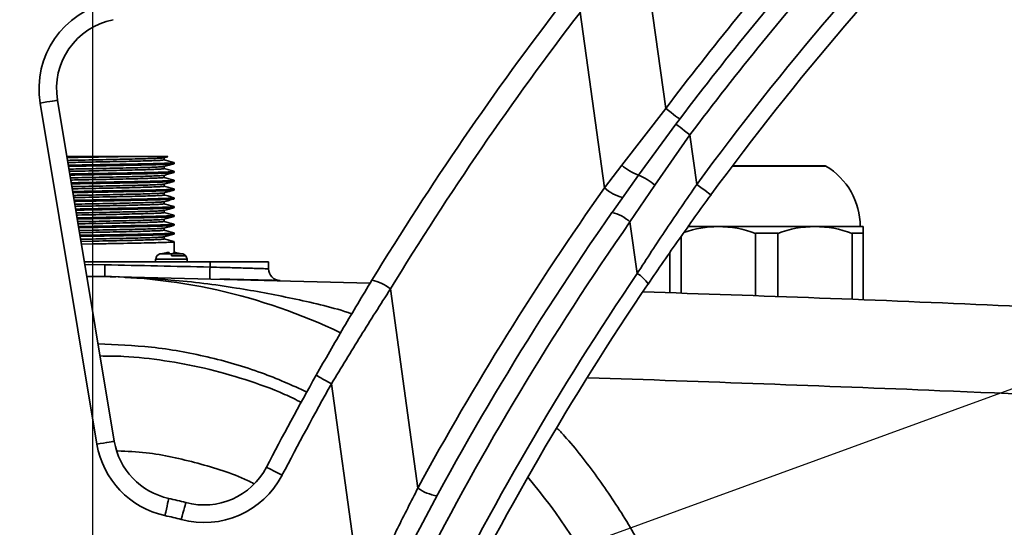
# Model space of a CAD drawing. Header units: millimetres. Extents: x 7702 to 16913, y -3294 to 4428.
# Tile 50 of 88: x 10495 to 10663, y 2891 to 2978. Entities that reach past the tile are written whole.
import ezdxf

# ---------------------------------------------------------------- set-up
doc = ezdxf.new("R2010")
doc.units = ezdxf.units.MM
doc.header["$LTSCALE"] = 6
doc.header["$PDSIZE"] = -1
doc.linetypes.add('CENTERX2', pattern=[20.32, 12.7, -2.54, 2.54, -2.54])
doc.layers.add('中心线', color=4, linetype='CENTERX2', lineweight=20)
doc.layers.add('标注线', color=3, linetype='Continuous', lineweight=20)
doc.layers.add('虚拟位置', color=2, linetype='Continuous')
doc.dimstyles.new('ISO-25', dxfattribs={"dimtxt": 40, "dimasz": 30, "dimexe": 10, "dimexo": 0.625, "dimtad": 1, "dimtoh": 1, "dimdec": 1, "dimtxsty": 'Standard', "dimcen": 2.5, "dimclrd": 1, "dimclre": 1, "dimclrt": 4, "dimadec": 0, "dimazin": 0, "dimtfac": 1, "dimtdec": 1, "dimtmove": 0, "dimatfit": 3, "dimfxl": 1, "dimarcsym": 0})

# ---------------------------------------------------------------- blocks, each defined once
blk = doc.blocks.new('*D15')
at = {"layer": 'Defpoints', "color": 0, "transparency": 16777216}
for p in [(10507.09, 3166.2), (10275.09, 2998.85), (10507.09, 2886.63)]:
    blk.add_point(p, dxfattribs=at)
at = {"layer": '标注线', "color": 1, "lineweight": -2, "transparency": 16777216}
for p, q in [((10275.09, 2999.47), (10275.09, 3176.2)), ((10507.09, 2887.25), (10507.09, 3176.2)), ((10305.09, 3166.2), (10477.09, 3166.2))]:
    blk.add_line(p, q, dxfattribs=at)
at = {"layer": '标注线', "color": 1, "transparency": 16777216}
for points in [[(10305.09, 3171.2), (10305.09, 3161.2), (10275.09, 3166.2)], [(10477.09, 3171.2), (10477.09, 3161.2), (10507.09, 3166.2)]]:
    blk.add_solid(points, dxfattribs=at)
at = {"layer": '标注线', "color": 4, "transparency": 16777216, "insert": (10391.09, 3186.82), "char_height": 40, "attachment_point": 5}
blk.add_mtext('232', dxfattribs=at)
blk = doc.blocks.new('*D16')
at = {"layer": 'Defpoints', "color": 0, "transparency": 16777216}
for p in [(11236.94, 3166.02), (10507.09, 2884.06), (11236.94, 2847.87)]:
    blk.add_point(p, dxfattribs=at)
at = {"layer": '标注线', "color": 1, "lineweight": -2, "transparency": 16777216}
for p, q in [((10507.09, 2884.68), (10507.09, 3176.02)), ((11236.94, 2848.49), (11236.94, 3176.02)), ((10537.09, 3166.02), (11206.94, 3166.02))]:
    blk.add_line(p, q, dxfattribs=at)
at = {"layer": '标注线', "color": 1, "transparency": 16777216}
for points in [[(10537.09, 3171.02), (10537.09, 3161.02), (10507.09, 3166.02)], [(11206.94, 3171.02), (11206.94, 3161.02), (11236.94, 3166.02)]]:
    blk.add_solid(points, dxfattribs=at)
at = {"layer": '标注线', "color": 4, "transparency": 16777216, "insert": (10872.02, 3190), "char_height": 40, "attachment_point": 5}
blk.add_mtext('729,9', dxfattribs=at)
blk = doc.blocks.new('*D21')
at = {"layer": 'Defpoints', "color": 0, "transparency": 16777216}
for p in [(10757.15, 2948.88), (10343.02, 2730.98), (10071.17, 2699.2), (10071.17, 2699.2), (10199.74, 2699.2)]:
    blk.add_point(p, dxfattribs=at)
at = {"layer": '中心线', "color": 1, "lineweight": -2, "transparency": 16777216}
blk.add_line((10200.37, 2699.2), (10354.87, 2699.2), dxfattribs=at)
for start, end in [(26.2833, 32.5665), (0, 20), (347.4335, 353.7167)]:
    blk.add_arc((10071.17, 2699.2), 273.7, start, end, dxfattribs=at)
at = {"layer": '中心线', "color": 1, "transparency": 16777216}
for points in [[(10321.18, 2822.37), (10311.98, 2818.44), (10328.37, 2792.81)], [(10338.24, 2669.52), (10348.22, 2668.97), (10344.87, 2699.2)]]:
    blk.add_solid(points, dxfattribs=at)
at = {"layer": '中心线', "color": 4, "transparency": 16777216, "insert": (10361.03, 2750.31), "char_height": 40, "attachment_point": 5, "rotation": 280}
blk.add_mtext('{\\C3;20°}', dxfattribs=at)
blk = doc.blocks.new('*D25')
at = {"layer": 'Defpoints', "color": 0, "transparency": 16777216}
for p in [(10757.15, 2948.88), (10071.17, 2699.2), (10071.17, 2699.2), (10213.51, 2649.26), (10638.49, 2239.8)]:
    blk.add_point(p, dxfattribs=at)
at = {"layer": '中心线', "color": 1, "lineweight": -2, "transparency": 16777216}
blk.add_arc((10071.17, 2699.2), 150.84, 332.4139, 8.5861, dxfattribs=at)
at = {"layer": '中心线', "color": 1, "transparency": 16777216}
for points in [[(10215.48, 2720.49), (10225.17, 2722.96), (10212.92, 2750.79)], [(10209.05, 2626.61), (10200.69, 2632.09), (10188.4, 2604.27)]]:
    blk.add_solid(points, dxfattribs=at)
at = {"layer": '中心线', "color": 4, "transparency": 16777216, "insert": (10199.61, 2677.71), "char_height": 40, "attachment_point": 5, "rotation": 80.5}
blk.add_mtext('{\\C3;59°}', dxfattribs=at)

msp = doc.modelspace()

# ---------------------------------------------------------------- linework, layer by layer
at = {"color": 7, "linetype": 'Continuous', "lineweight": 35, "ltscale": 2}
for p, q in [((10600.64, 2993.48), (10604.88, 2962.79)), ((10594.45, 2949.26), (10590.3, 2979.25)), ((10507.78, 2905.52), (10498.09, 2963.71)), ((10501.05, 2964.2), (10510.74, 2906.01)), ((10597.36, 2953.13), (10604.88, 2962.79)), ((10600.23, 2951.44), (10606.62, 2960.12)), ((10609.02, 2958.31), (10603.02, 2949.73)), ((10609.02, 2958.31), (10610.19, 2949.83)), ((10519.19, 2954.38), (10519.88, 2954.56)), ((10519.24, 2954.03), (10519.24, 2954.39)), ((10520.99, 2953.56), (10520.9, 2953.57)), ((10520.99, 2953.37), (10520.99, 2953.56)), ((10594.45, 2949.26), (10597.36, 2953.13)), ((10519.24, 2952.53), (10519.24, 2952.89)), ((10520.99, 2952.06), (10520.91, 2952.07)), ((10520.99, 2951.87), (10520.99, 2952.06)), ((10616.3, 2953.03), (10631.96, 2953.03)), ((10519.24, 2951.03), (10519.24, 2951.39)), ((10519.24, 2949.53), (10519.24, 2949.89)), ((10520.99, 2950.56), (10520.91, 2950.57)), ((10520.99, 2950.37), (10520.99, 2950.56)), ((10595.71, 2945.06), (10600.23, 2951.44)), ((10519.24, 2948.03), (10519.24, 2948.39)), ((10520.99, 2949.06), (10520.91, 2949.07)), ((10520.99, 2948.87), (10520.99, 2949.06)), ((10603.02, 2949.73), (10598.77, 2943.43)), ((10519.24, 2946.53), (10519.24, 2946.89)), ((10520.99, 2947.56), (10520.91, 2947.57)), ((10520.99, 2947.37), (10520.99, 2947.56)), ((10519.24, 2945.03), (10519.24, 2945.39)), ((10520.99, 2946.06), (10520.91, 2946.07)), ((10520.99, 2945.87), (10520.99, 2946.06)), ((10504.39, 2944.14), (10506.99, 2944.18)), ((10504.42, 2943.95), (10506.99, 2943.99)), ((10519.24, 2943.53), (10519.24, 2943.89)), ((10520.99, 2943.06), (10520.9, 2943.07)), ((10520.99, 2944.56), (10520.91, 2944.57)), ((10520.99, 2944.37), (10520.99, 2944.56)), ((10520.99, 2942.87), (10520.99, 2943.06)), ((10599.99, 2934.61), (10598.77, 2943.43)), ((10504.64, 2942.64), (10506.99, 2942.68)), ((10504.67, 2942.45), (10506.99, 2942.49)), ((10506.99, 2942.02), (10504.75, 2941.98)), ((10506.99, 2941.65), (10504.81, 2941.61)), ((10519.24, 2942.03), (10519.24, 2942.39)), ((10520.99, 2941.56), (10520.9, 2941.57)), ((10520.99, 2941.37), (10520.99, 2941.56)), ((10613.84, 2942.65), (10608.57, 2942.65)), ((10630.34, 2942.65), (10613.84, 2942.65)), ((10624, 2941.49), (10620.18, 2941.49)), ((10620.18, 2941.49), (10620.18, 2930.83)), ((10624, 2930.7), (10624, 2941.49)), ((10638.59, 2942.65), (10630.34, 2942.65)), ((10636.68, 2941.49), (10636.68, 2930.2)), ((10638.59, 2941.49), (10636.68, 2941.49)), ((10638.59, 2942.65), (10638.59, 2941.49)), ((10638.59, 2930.12), (10638.59, 2941.49)), ((10504.89, 2941.15), (10506.99, 2941.18)), ((10504.92, 2940.96), (10506.99, 2940.99)), ((10506.99, 2940.52), (10505, 2940.49)), ((10506.99, 2940.15), (10505.06, 2940.11)), ((10519.24, 2940.53), (10519.24, 2940.89)), ((10520.99, 2940.06), (10520.9, 2940.07)), ((10520.96, 2939.85), (10520.99, 2939.87)), ((10520.96, 2939.85), (10520.96, 2938.54)), ((10520.99, 2939.87), (10520.99, 2940.06)), ((10607.5, 2931.27), (10607.5, 2940.96)), ((10505.14, 2939.65), (10506.99, 2939.68)), ((10518.69, 2938), (10519.57, 2938.18)), ((10518.69, 2938.01), (10518.69, 2938)), ((10520.12, 2938.18), (10520.12, 2938)), ((10520.86, 2938), (10520.86, 2938.18)), ((10520.96, 2938.54), (10520.99, 2938.56)), ((10520.99, 2938.21), (10520.99, 2938.56)), ((10521.41, 2938.18), (10522.29, 2938)), ((10522.29, 2938), (10522.29, 2938.01)), ((10605.59, 2938.22), (10605.59, 2931.34)), ((10527.09, 2936.65), (10505.64, 2936.65)), ((10517.81, 2937.09), (10517.78, 2936.65)), ((10520.12, 2938), (10520.86, 2938)), ((10523.21, 2936.65), (10523.17, 2937.09)), ((10527.09, 2936.65), (10537.09, 2936.65)), ((10527.09, 2935.73), (10527.09, 2936.65)), ((10537.09, 2936.65), (10537.09, 2935.44)), ((10509.11, 2934.13), (10554.42, 2932.97)), ((10557.89, 2932), (10562.58, 2898.02)), ((10552.99, 2878.36), (10547.83, 2915.79))]:
    msp.add_line(p, q, dxfattribs=at)
at = {"color": 8, "linetype": 'Continuous', "lineweight": 35, "ltscale": 2}
for p, q in [((10632.21, 2952.96), (10616.25, 2952.96)), ((10523.17, 2937.09), (10517.81, 2937.09)), ((10520.49, 2937.64), (10522.94, 2937.64))]:
    msp.add_line(p, q, dxfattribs=at)
at = {"color": 7, "linetype": 'Continuous', "lineweight": 35, "ltscale": 2, "flags": 128}
for points in [[(10501.05, 2964.2), (10500.99, 2964.19), (10500.82, 2964.16), (10500.55, 2964.12), (10500.18, 2964.06), (10499.73, 2963.98), (10499.22, 2963.9), (10498.67, 2963.81), (10498.09, 2963.71)], [(10607.27, 2960.98), (10607.22, 2961.01), (10607.09, 2961.12), (10606.87, 2961.28), (10606.57, 2961.51), (10606.21, 2961.78), (10605.79, 2962.1), (10605.34, 2962.43), (10604.88, 2962.79)], [(10606.62, 2960.12), (10606.67, 2960.08), (10606.8, 2959.98), (10607.02, 2959.81), (10607.32, 2959.59), (10607.69, 2959.31), (10608.1, 2959), (10608.55, 2958.66), (10609.02, 2958.31)], [(10610.19, 2949.83), (10610.66, 2949.48), (10611.11, 2949.15), (10611.53, 2948.84), (10611.9, 2948.58), (10612.2, 2948.35), (10612.42, 2948.19), (10612.56, 2948.09), (10612.61, 2948.06)], [(10509.15, 2936.13), (10509.15, 2935.74), (10509.14, 2935.36), (10509.13, 2935.02), (10509.12, 2934.71), (10509.12, 2934.46), (10509.12, 2934.28), (10509.11, 2934.17), (10509.11, 2934.13)], [(10527.04, 2933.73), (10527.04, 2933.77), (10527.05, 2933.88), (10527.05, 2934.07), (10527.06, 2934.32), (10527.06, 2934.62), (10527.07, 2934.96), (10527.08, 2935.34), (10527.09, 2935.73)], [(10545.21, 2917.27), (10545.26, 2917.24), (10545.41, 2917.15), (10545.65, 2917.02), (10545.98, 2916.83), (10546.37, 2916.61), (10546.82, 2916.36), (10547.32, 2916.08), (10547.83, 2915.79)], [(10510.74, 2906.01), (10510.69, 2906), (10510.52, 2905.98), (10510.24, 2905.93), (10509.88, 2905.87), (10509.43, 2905.79), (10508.92, 2905.71), (10508.36, 2905.62), (10507.78, 2905.52)], [(10536.72, 2901.59), (10536.77, 2901.57), (10536.92, 2901.49), (10537.17, 2901.36), (10537.5, 2901.19), (10537.9, 2900.98), (10538.36, 2900.74), (10538.86, 2900.48), (10539.38, 2900.21)], [(10520.03, 2896.26), (10520.02, 2896.2), (10519.98, 2896.04), (10519.93, 2895.76), (10519.85, 2895.4), (10519.75, 2894.96), (10519.64, 2894.45), (10519.52, 2893.9), (10519.4, 2893.33)], [(10522.95, 2895.55), (10522.94, 2895.49), (10522.9, 2895.33), (10522.82, 2895.06), (10522.73, 2894.7), (10522.61, 2894.26), (10522.47, 2893.76), (10522.33, 2893.22), (10522.17, 2892.65)]]:
    msp.add_lwpolyline(points, dxfattribs=at)
at = {"color": 8, "linetype": 'Continuous', "lineweight": 35, "ltscale": 2, "flags": 128}
msp.add_lwpolyline([(10505.72, 2936.14), (10506.38, 2936.15), (10509.15, 2936.13)], dxfattribs=at)
at = {"color": 7, "linetype": 'Continuous', "lineweight": 35, "ltscale": 2}
for centre, radius, start, end in [((11015.67, 2652.19), 503, 135.2902, 143.7198), ((11015.67, 2652.19), 500, 135.2902, 143.7198), ((11015.67, 2652.19), 515, 138.5142, 142.9074), ((11015.67, 2652.19), 512, 138.5142, 143.0282), ((11015.67, 2652.19), 509, 138.5142, 143.0282), ((10512.89, 2966.17), 15, 101.2734, 189.4574), ((11015.67, 2652.19), 540, 142.4897, 148.6069), ((11016.28, 2652.27), 537, 142.4897, 148.6069), ((10512.89, 2966.17), 12, 101.2734, 189.4574), ((10603.14, 2959.65), 8.71, 228.4215, 250.4638), ((10631.96, 2952.53), 0.5, 59.3941, 90), ((10626.11, 2942.65), 11.98, 0, 59.3941), ((10596.26, 2941.82), 10.4, 49.509, 67.5776), ((11015.07, 2652.11), 515, 144.7602, 151.4769), ((10599.08, 2954.2), 6.77, 226.7997, 256.4993), ((11015.67, 2652.19), 512, 145.109, 152.902), ((10594.14, 2938.43), 6.82, 47.1961, 76.7036), ((11016.28, 2652.27), 509, 145.109, 152.902), ((10613.86, 2924.65), 17.99, 90.0567, 109.0221), ((10613.82, 2924.62), 18.02, 69.3246, 89.9352), ((10630.36, 2924.62), 18.02, 90.0648, 110.6754), ((10630.32, 2924.62), 18.02, 69.3246, 89.9351), ((10518.81, 2937.01), 1, 106.2775, 175), ((10522.17, 2937.01), 1, 5, 39.3715), ((10374.37, -3564.48), 6502, 88.654083, 88.812186), ((10539.09, 2935.44), 2, 180, 268.5483), ((10507.09, 2836.65), 97.5, 64.3058, 90.6075), ((10553.3, 2926.31), 7.31, 51.1248, 78.7604), ((11016.28, 2652.27), 503, 145.8536, 153.8918), ((10597.82, 2930.42), 4.72, 30.9153, 62.6062), ((11015.67, 2652.19), 500, 145.8536, 153.8918), ((11015.67, 2652.19), 540, 150.6013, 152.4928), ((11015.67, 2652.19), 537, 150.6013, 152.4928), ((10522.58, 2907.99), 15, 189.4574, 257.7502), ((10522.58, 2907.99), 12, 189.4574, 257.7502), ((10526.08, 2907.14), 12, 254.9263, 332.4928), ((10526.08, 2907.14), 15, 254.9263, 332.4928), ((10507.09, 2836.65), 97.5, 11.7632, 40.4154), ((10567.12, 2904.37), 7.8, 234.3946, 260.3809), ((10507.09, 2836.65), 61, 74.9263, 77.7502), ((10507.09, 2836.65), 58, 74.9263, 77.7502)]:
    msp.add_arc(centre, radius, start, end, dxfattribs=at)
for points, knots in [([(10502.65, 2954.59), (10503.18, 2954.59), (10504.58, 2954.59), (10506.07, 2954.59), (10506.99, 2954.59)], [0, 0, 0, 0, 0.3782013, 1, 1, 1, 1]), ([(10502.68, 2954.42), (10503.2, 2954.43), (10504.59, 2954.45), (10506.07, 2954.48), (10506.99, 2954.49)], [0, 0, 0, 0, 0.375631, 1, 1, 1, 1]), ([(10506.99, 2954.02), (10506.19, 2954.01), (10504.74, 2953.98), (10503.37, 2953.95), (10502.76, 2953.94)], [0, 0, 0, 0, 0.555108, 1, 1, 1, 1]), ([(10506.99, 2953.65), (10506.19, 2953.64), (10504.76, 2953.61), (10503.41, 2953.58), (10502.82, 2953.57)], [0, 0, 0, 0, 0.563553, 1, 1, 1, 1]), ([(10502.9, 2953.11), (10503.35, 2953.12), (10504.67, 2953.14), (10506.07, 2953.17), (10506.99, 2953.18)], [0, 0, 0, 0, 0.341525, 1, 1, 1, 1]), ([(10506.99, 2954.49), (10507.91, 2954.51), (10509.76, 2954.54), (10511.49, 2954.57), (10512.36, 2954.59)], [0, 0, 0, 0, 0.500001, 1, 1, 1, 1]), ([(10506.99, 2954.59), (10507.91, 2954.59), (10509.76, 2954.59), (10511.49, 2954.59), (10512.36, 2954.59)], [0, 0, 0, 0, 0.500001, 1, 1, 1, 1]), ([(10519.15, 2954.38), (10519.12, 2954.37), (10519.03, 2954.35), (10518.37, 2954.31), (10517.24, 2954.26), (10515.71, 2954.21), (10513.84, 2954.17), (10511.71, 2954.12), (10509.4, 2954.07), (10507.79, 2954.04), (10506.99, 2954.02)], [0, 0, 0, 0, 0.080789, 0.212104, 0.34342, 0.474736, 0.606052, 0.737368, 0.868685, 1, 1, 1, 1]), ([(10519.24, 2954.03), (10519.2, 2954.01), (10519.1, 2953.98), (10518.38, 2953.93), (10517.24, 2953.89), (10515.71, 2953.84), (10513.84, 2953.79), (10511.71, 2953.74), (10509.4, 2953.7), (10507.79, 2953.67), (10506.99, 2953.65)], [0, 0, 0, 0, 0.125, 0.25, 0.375, 0.5, 0.625, 0.75, 0.875, 1, 1, 1, 1]), ([(10506.99, 2953.18), (10507.91, 2953.2), (10509.74, 2953.23), (10512.38, 2953.28), (10514.82, 2953.32), (10516.95, 2953.37), (10518.71, 2953.42), (10520, 2953.46), (10520.83, 2953.51), (10520.94, 2953.54), (10520.99, 2953.56)], [0, 0, 0, 0, 0.125, 0.25, 0.375, 0.5, 0.625, 0.75, 0.875, 1, 1, 1, 1]), ([(10506.99, 2952.99), (10507.91, 2953.01), (10509.74, 2953.04), (10512.38, 2953.09), (10514.82, 2953.13), (10516.95, 2953.18), (10518.71, 2953.23), (10520, 2953.27), (10520.83, 2953.32), (10520.94, 2953.35), (10520.99, 2953.37)], [0, 0, 0, 0, 0.125, 0.25, 0.375, 0.5, 0.625, 0.75, 0.875, 1, 1, 1, 1]), ([(10512.36, 2954.59), (10513.33, 2954.59), (10515.24, 2954.59), (10517.5, 2954.59), (10519.1, 2954.59), (10519.93, 2954.59), (10519.89, 2954.59), (10519.87, 2954.59)], [0, 0, 0, 0, 0.223731, 0.445323, 0.66484, 0.882823, 1, 1, 1, 1]), ([(10519.2, 2952.88), (10519.49, 2952.96), (10520.09, 2953.12), (10520.68, 2953.28), (10520.98, 2953.36)], [0, 0, 0, 0, 0.499916, 1, 1, 1, 1]), ([(10520.97, 2953.57), (10520.68, 2953.65), (10520.1, 2953.8), (10519.52, 2953.96), (10519.24, 2954.03)], [0, 0, 0, 0, 0.513614, 1, 1, 1, 1]), ([(10502.93, 2952.92), (10503.37, 2952.93), (10504.68, 2952.95), (10506.07, 2952.98), (10506.99, 2952.99)], [0, 0, 0, 0, 0.336325, 1, 1, 1, 1]), ([(10506.99, 2952.52), (10506.19, 2952.51), (10504.82, 2952.48), (10503.53, 2952.46), (10503.01, 2952.45)], [0, 0, 0, 0, 0.590635, 1, 1, 1, 1]), ([(10506.99, 2952.15), (10506.18, 2952.13), (10504.84, 2952.11), (10503.58, 2952.08), (10503.07, 2952.07)], [0, 0, 0, 0, 0.600217, 1, 1, 1, 1]), ([(10503.15, 2951.61), (10503.52, 2951.62), (10504.75, 2951.64), (10506.07, 2951.67), (10506.99, 2951.68)], [0, 0, 0, 0, 0.297654, 1, 1, 1, 1]), ([(10503.18, 2951.43), (10503.54, 2951.43), (10504.76, 2951.46), (10506.07, 2951.48), (10506.99, 2951.49)], [0, 0, 0, 0, 0.291738, 1, 1, 1, 1]), ([(10519.16, 2952.88), (10519.12, 2952.87), (10519.04, 2952.85), (10518.37, 2952.81), (10517.24, 2952.76), (10515.71, 2952.71), (10513.84, 2952.67), (10511.71, 2952.62), (10509.4, 2952.57), (10507.79, 2952.54), (10506.99, 2952.52)], [0, 0, 0, 0, 0.085031, 0.215741, 0.346451, 0.47716, 0.60787, 0.73858, 0.86929, 1, 1, 1, 1]), ([(10519.24, 2952.53), (10519.2, 2952.51), (10519.1, 2952.48), (10518.38, 2952.43), (10517.24, 2952.39), (10515.71, 2952.34), (10513.84, 2952.29), (10511.71, 2952.24), (10509.4, 2952.2), (10507.79, 2952.17), (10506.99, 2952.15)], [0, 0, 0, 0, 0.125, 0.25, 0.375, 0.5, 0.625, 0.75, 0.875, 1, 1, 1, 1]), ([(10506.99, 2951.68), (10507.91, 2951.7), (10509.74, 2951.73), (10512.38, 2951.78), (10514.82, 2951.82), (10516.95, 2951.87), (10518.71, 2951.92), (10520, 2951.96), (10520.83, 2952.01), (10520.94, 2952.04), (10520.99, 2952.06)], [0, 0, 0, 0, 0.125, 0.25, 0.375, 0.5, 0.625, 0.75, 0.875, 1, 1, 1, 1]), ([(10506.99, 2951.49), (10507.91, 2951.51), (10509.74, 2951.54), (10512.38, 2951.59), (10514.82, 2951.63), (10516.95, 2951.68), (10518.71, 2951.73), (10520, 2951.77), (10520.83, 2951.82), (10520.94, 2951.85), (10520.99, 2951.87)], [0, 0, 0, 0, 0.125, 0.25, 0.375, 0.5, 0.625, 0.75, 0.875, 1, 1, 1, 1]), ([(10519.19, 2951.38), (10519.49, 2951.46), (10520.08, 2951.62), (10520.68, 2951.78), (10520.97, 2951.86)], [0, 0, 0, 0, 0.499925, 1, 1, 1, 1]), ([(10520.97, 2952.07), (10520.68, 2952.15), (10520.1, 2952.3), (10519.52, 2952.46), (10519.24, 2952.53)], [0, 0, 0, 0, 0.512905, 1, 1, 1, 1]), ([(10506.99, 2951.02), (10506.18, 2951.01), (10504.91, 2950.98), (10503.7, 2950.96), (10503.26, 2950.95)], [0, 0, 0, 0, 0.631021, 1, 1, 1, 1]), ([(10506.99, 2950.65), (10506.18, 2950.64), (10504.93, 2950.61), (10503.74, 2950.59), (10503.32, 2950.58)], [0, 0, 0, 0, 0.6419645, 1, 1, 1, 1]), ([(10503.4, 2950.12), (10503.68, 2950.12), (10504.84, 2950.15), (10506.07, 2950.17), (10506.99, 2950.18)], [0, 0, 0, 0, 0.24752, 1, 1, 1, 1]), ([(10503.43, 2949.93), (10503.7, 2949.94), (10504.85, 2949.96), (10506.07, 2949.98), (10506.99, 2949.99)], [0, 0, 0, 0, 0.240725, 1, 1, 1, 1]), ([(10519.15, 2951.38), (10519.12, 2951.37), (10519.03, 2951.35), (10518.37, 2951.31), (10517.24, 2951.26), (10515.71, 2951.21), (10513.84, 2951.17), (10511.71, 2951.12), (10509.4, 2951.07), (10507.79, 2951.04), (10506.99, 2951.02)], [0, 0, 0, 0, 0.080837, 0.212146, 0.343455, 0.474764, 0.606073, 0.737382, 0.868691, 1, 1, 1, 1]), ([(10519.24, 2951.03), (10519.2, 2951.01), (10519.1, 2950.98), (10518.38, 2950.93), (10517.24, 2950.89), (10515.71, 2950.84), (10513.84, 2950.79), (10511.71, 2950.74), (10509.4, 2950.7), (10507.79, 2950.67), (10506.99, 2950.65)], [0, 0, 0, 0, 0.125, 0.25, 0.375, 0.5, 0.625, 0.750001, 0.875, 1, 1, 1, 1]), ([(10506.99, 2950.18), (10507.91, 2950.2), (10509.74, 2950.23), (10512.38, 2950.28), (10514.82, 2950.32), (10516.95, 2950.37), (10518.71, 2950.42), (10520, 2950.46), (10520.83, 2950.51), (10520.94, 2950.54), (10520.99, 2950.56)], [0, 0, 0, 0, 0.125, 0.25, 0.375, 0.5, 0.625, 0.75, 0.875, 1, 1, 1, 1]), ([(10506.99, 2949.99), (10507.91, 2950.01), (10509.74, 2950.04), (10512.38, 2950.09), (10514.82, 2950.13), (10516.95, 2950.18), (10518.71, 2950.23), (10520, 2950.27), (10520.83, 2950.32), (10520.94, 2950.35), (10520.99, 2950.37)], [0, 0, 0, 0, 0.125, 0.25, 0.375, 0.5, 0.625, 0.75, 0.875, 1, 1, 1, 1]), ([(10519.16, 2949.88), (10519.12, 2949.87), (10519.04, 2949.85), (10518.37, 2949.81), (10517.24, 2949.76), (10515.71, 2949.71), (10513.84, 2949.67), (10511.71, 2949.62), (10509.4, 2949.57), (10507.79, 2949.54), (10506.99, 2949.52)], [0, 0, 0, 0, 0.083571, 0.214489, 0.345408, 0.476326, 0.607245, 0.738163, 0.869082, 1, 1, 1, 1]), ([(10519.2, 2949.88), (10519.49, 2949.96), (10520.09, 2950.12), (10520.68, 2950.28), (10520.98, 2950.36)], [0, 0, 0, 0, 0.499926, 1, 1, 1, 1]), ([(10520.98, 2950.57), (10520.68, 2950.65), (10520.1, 2950.8), (10519.52, 2950.96), (10519.24, 2951.03)], [0, 0, 0, 0, 0.512482, 1, 1, 1, 1]), ([(10599.99, 2934.61), (10601.65, 2937.16), (10604.96, 2942.26), (10608.44, 2947.3), (10610.19, 2949.83)], [0, 0, 0, 0, 0.498807, 1, 1, 1, 1]), ([(10506.99, 2949.52), (10506.18, 2949.51), (10504.99, 2949.49), (10503.87, 2949.46), (10503.51, 2949.46)], [0, 0, 0, 0, 0.677342, 1, 1, 1, 1]), ([(10506.99, 2949.15), (10506.18, 2949.14), (10505.01, 2949.11), (10503.91, 2949.09), (10503.57, 2949.08)], [0, 0, 0, 0, 0.689962, 1, 1, 1, 1]), ([(10503.64, 2948.62), (10503.85, 2948.63), (10504.93, 2948.65), (10506.07, 2948.67), (10506.99, 2948.68)], [0, 0, 0, 0, 0.1896827, 1, 1, 1, 1]), ([(10503.68, 2948.43), (10503.87, 2948.44), (10504.94, 2948.46), (10506.07, 2948.48), (10506.99, 2948.49)], [0, 0, 0, 0, 0.181742, 1, 1, 1, 1]), ([(10519.24, 2949.53), (10519.2, 2949.51), (10519.1, 2949.48), (10518.38, 2949.43), (10517.24, 2949.39), (10515.71, 2949.34), (10513.84, 2949.29), (10511.71, 2949.24), (10509.4, 2949.2), (10507.79, 2949.17), (10506.99, 2949.15)], [0, 0, 0, 0, 0.125, 0.25, 0.375, 0.5, 0.624999, 0.75, 0.875, 1, 1, 1, 1]), ([(10506.99, 2948.68), (10507.91, 2948.7), (10509.74, 2948.73), (10512.38, 2948.78), (10514.82, 2948.82), (10516.95, 2948.87), (10518.71, 2948.92), (10520, 2948.96), (10520.83, 2949.01), (10520.94, 2949.04), (10520.99, 2949.06)], [0, 0, 0, 0, 0.125, 0.25, 0.375, 0.5, 0.625, 0.75, 0.875, 1, 1, 1, 1]), ([(10506.99, 2948.49), (10507.91, 2948.51), (10509.74, 2948.54), (10512.38, 2948.59), (10514.82, 2948.63), (10516.95, 2948.68), (10518.71, 2948.73), (10520, 2948.77), (10520.83, 2948.82), (10520.94, 2948.85), (10520.99, 2948.87)], [0, 0, 0, 0, 0.125, 0.25, 0.375, 0.5, 0.625, 0.75, 0.875, 1, 1, 1, 1]), ([(10519.16, 2948.38), (10519.12, 2948.37), (10519.04, 2948.35), (10518.37, 2948.31), (10517.24, 2948.26), (10515.71, 2948.21), (10513.84, 2948.17), (10511.71, 2948.12), (10509.4, 2948.07), (10507.79, 2948.04), (10506.99, 2948.02)], [0, 0, 0, 0, 0.083413, 0.214354, 0.345295, 0.476236, 0.607177, 0.738118, 0.869059, 1, 1, 1, 1]), ([(10519.2, 2948.38), (10519.49, 2948.46), (10520.09, 2948.62), (10520.68, 2948.78), (10520.98, 2948.86)], [0, 0, 0, 0, 0.4999299, 1, 1, 1, 1]), ([(10520.98, 2949.07), (10520.68, 2949.15), (10520.1, 2949.3), (10519.52, 2949.46), (10519.24, 2949.53)], [0, 0, 0, 0, 0.512374, 1, 1, 1, 1]), ([(10506.99, 2948.02), (10506.18, 2948.01), (10505.08, 2947.99), (10504.04, 2947.97), (10503.76, 2947.96)], [0, 0, 0, 0, 0.730991, 1, 1, 1, 1]), ([(10506.99, 2947.65), (10506.18, 2947.64), (10505.1, 2947.62), (10504.08, 2947.59), (10503.82, 2947.59)], [0, 0, 0, 0, 0.745668, 1, 1, 1, 1]), ([(10503.89, 2947.13), (10504.02, 2947.13), (10505.01, 2947.15), (10506.06, 2947.17), (10506.99, 2947.18)], [0, 0, 0, 0, 0.12221, 1, 1, 1, 1]), ([(10503.93, 2946.94), (10504.04, 2946.94), (10505.02, 2946.96), (10506.06, 2946.98), (10506.99, 2946.99)], [0, 0, 0, 0, 0.11295, 1, 1, 1, 1]), ([(10506.99, 2946.52), (10506.18, 2946.51), (10505.16, 2946.49), (10504.2, 2946.47), (10504, 2946.47)], [0, 0, 0, 0, 0.793878, 1, 1, 1, 1]), ([(10519.24, 2948.03), (10519.2, 2948.01), (10519.1, 2947.98), (10518.38, 2947.93), (10517.24, 2947.89), (10515.71, 2947.84), (10513.84, 2947.79), (10511.71, 2947.75), (10509.4, 2947.7), (10507.79, 2947.67), (10506.99, 2947.65)], [0, 0, 0, 0, 0.125, 0.25, 0.375, 0.5, 0.625, 0.75, 0.875, 1, 1, 1, 1]), ([(10506.99, 2947.18), (10507.91, 2947.2), (10509.74, 2947.23), (10512.38, 2947.28), (10514.82, 2947.32), (10516.95, 2947.37), (10518.71, 2947.42), (10520, 2947.46), (10520.83, 2947.51), (10520.94, 2947.54), (10520.99, 2947.56)], [0, 0, 0, 0, 0.125, 0.25, 0.375, 0.5, 0.625, 0.75, 0.875, 1, 1, 1, 1]), ([(10506.99, 2946.99), (10507.91, 2947.01), (10509.74, 2947.04), (10512.38, 2947.09), (10514.82, 2947.13), (10516.95, 2947.18), (10518.71, 2947.23), (10520, 2947.27), (10520.83, 2947.32), (10520.94, 2947.35), (10520.99, 2947.37)], [0, 0, 0, 0, 0.125, 0.25, 0.375, 0.5, 0.625, 0.75, 0.875, 1, 1, 1, 1]), ([(10519.15, 2946.88), (10519.12, 2946.87), (10519.03, 2946.85), (10518.37, 2946.81), (10517.24, 2946.76), (10515.71, 2946.71), (10513.84, 2946.67), (10511.71, 2946.62), (10509.4, 2946.57), (10507.79, 2946.54), (10506.99, 2946.52)], [0, 0, 0, 0, 0.081628, 0.212824, 0.34402, 0.475216, 0.606412, 0.737608, 0.868804, 1, 1, 1, 1]), ([(10519.24, 2946.53), (10519.2, 2946.51), (10519.1, 2946.48), (10518.38, 2946.43), (10517.24, 2946.39), (10515.71, 2946.34), (10513.84, 2946.29), (10511.71, 2946.24), (10509.4, 2946.2), (10507.79, 2946.17), (10506.99, 2946.15)], [0, 0, 0, 0, 0.125, 0.25, 0.375, 0.5, 0.625, 0.750001, 0.875, 1, 1, 1, 1]), ([(10519.19, 2946.88), (10519.49, 2946.96), (10520.08, 2947.12), (10520.68, 2947.28), (10520.98, 2947.36)], [0, 0, 0, 0, 0.4999299, 1, 1, 1, 1]), ([(10520.98, 2947.57), (10520.68, 2947.65), (10520.1, 2947.8), (10519.52, 2947.96), (10519.24, 2948.03)], [0, 0, 0, 0, 0.512511, 1, 1, 1, 1]), ([(10520.98, 2946.07), (10520.68, 2946.15), (10520.1, 2946.3), (10519.52, 2946.46), (10519.24, 2946.53)], [0, 0, 0, 0, 0.512803, 1, 1, 1, 1]), ([(10612.61, 2948.06), (10610.78, 2945.54), (10607.12, 2940.5), (10603.62, 2935.4), (10601.87, 2932.84)], [0, 0, 0, 0, 0.498695, 1, 1, 1, 1]), ([(10506.99, 2946.15), (10506.18, 2946.14), (10505.18, 2946.12), (10504.24, 2946.1), (10504.07, 2946.09)], [0, 0, 0, 0, 0.811276, 1, 1, 1, 1]), ([(10504.14, 2945.63), (10504.18, 2945.63), (10505.1, 2945.65), (10506.06, 2945.67), (10506.99, 2945.68)], [0, 0, 0, 0, 0.042479, 1, 1, 1, 1]), ([(10504.17, 2945.44), (10504.2, 2945.44), (10505.11, 2945.46), (10506.06, 2945.48), (10506.99, 2945.49)], [0, 0, 0, 0, 0.031359, 1, 1, 1, 1]), ([(10506.99, 2945.02), (10506.18, 2945.01), (10505.25, 2944.99), (10504.37, 2944.97), (10504.25, 2944.97)], [0, 0, 0, 0, 0.868603, 1, 1, 1, 1]), ([(10506.99, 2945.68), (10507.91, 2945.7), (10509.74, 2945.73), (10512.38, 2945.78), (10514.82, 2945.82), (10516.95, 2945.87), (10518.71, 2945.92), (10520, 2945.96), (10520.83, 2946.01), (10520.94, 2946.04), (10520.99, 2946.06)], [0, 0, 0, 0, 0.125, 0.25, 0.375, 0.5, 0.625, 0.75, 0.875, 1, 1, 1, 1]), ([(10506.99, 2945.49), (10507.91, 2945.51), (10509.74, 2945.54), (10512.38, 2945.59), (10514.82, 2945.63), (10516.95, 2945.68), (10518.71, 2945.73), (10520, 2945.77), (10520.83, 2945.82), (10520.94, 2945.85), (10520.99, 2945.87)], [0, 0, 0, 0, 0.125, 0.25, 0.375, 0.5, 0.625, 0.75, 0.875, 1, 1, 1, 1]), ([(10519.16, 2945.38), (10519.12, 2945.37), (10519.04, 2945.35), (10518.37, 2945.31), (10517.24, 2945.26), (10515.71, 2945.21), (10513.84, 2945.17), (10511.71, 2945.12), (10509.4, 2945.07), (10507.79, 2945.04), (10506.99, 2945.02)], [0, 0, 0, 0, 0.085188, 0.215875, 0.346563, 0.47725, 0.607938, 0.738625, 0.869313, 1, 1, 1, 1]), ([(10519.24, 2945.03), (10519.2, 2945.01), (10519.1, 2944.98), (10518.38, 2944.93), (10517.24, 2944.89), (10515.71, 2944.84), (10513.84, 2944.79), (10511.71, 2944.74), (10509.4, 2944.7), (10507.79, 2944.67), (10506.99, 2944.65)], [0, 0, 0, 0, 0.125, 0.25, 0.375, 0.5, 0.625, 0.75, 0.875, 1, 1, 1, 1]), ([(10519.2, 2945.38), (10519.49, 2945.46), (10520.09, 2945.62), (10520.68, 2945.78), (10520.98, 2945.86)], [0, 0, 0, 0, 0.4999242, 1, 1, 1, 1]), ([(10520.97, 2944.57), (10520.68, 2944.65), (10520.1, 2944.8), (10519.52, 2944.96), (10519.24, 2945.03)], [0, 0, 0, 0, 0.513235, 1, 1, 1, 1]), ([(10506.99, 2944.65), (10506.18, 2944.64), (10505.27, 2944.62), (10504.41, 2944.6), (10504.32, 2944.6)], [0, 0, 0, 0, 0.889468, 1, 1, 1, 1]), ([(10506.99, 2943.52), (10506.18, 2943.51), (10505.33, 2943.49), (10504.54, 2943.48), (10504.5, 2943.48)], [0, 0, 0, 0, 0.958846, 1, 1, 1, 1]), ([(10506.99, 2943.15), (10506.18, 2943.14), (10505.35, 2943.12), (10504.58, 2943.1), (10504.56, 2943.1)], [0, 0, 0, 0, 0.984355, 1, 1, 1, 1]), ([(10506.99, 2944.18), (10507.91, 2944.2), (10509.74, 2944.23), (10512.38, 2944.28), (10514.82, 2944.32), (10516.95, 2944.37), (10518.71, 2944.42), (10520, 2944.46), (10520.83, 2944.51), (10520.94, 2944.54), (10520.99, 2944.56)], [0, 0, 0, 0, 0.125, 0.25, 0.375, 0.5, 0.625, 0.75, 0.875, 1, 1, 1, 1]), ([(10506.99, 2943.99), (10507.91, 2944.01), (10509.74, 2944.04), (10512.38, 2944.09), (10514.82, 2944.13), (10516.95, 2944.18), (10518.71, 2944.23), (10520, 2944.27), (10520.83, 2944.32), (10520.94, 2944.35), (10520.99, 2944.37)], [0, 0, 0, 0, 0.125, 0.2499999, 0.3749998, 0.5000001, 0.6249999, 0.7499999, 0.875, 1, 1, 1, 1]), ([(10519.15, 2943.88), (10519.12, 2943.87), (10519.03, 2943.85), (10518.37, 2943.81), (10517.24, 2943.76), (10515.71, 2943.71), (10513.84, 2943.67), (10511.71, 2943.62), (10509.4, 2943.57), (10507.79, 2943.54), (10506.99, 2943.52)], [0, 0, 0, 0, 0.08053, 0.211883, 0.343236, 0.474589, 0.605942, 0.737295, 0.868648, 1, 1, 1, 1]), ([(10519.24, 2943.53), (10519.2, 2943.51), (10519.1, 2943.48), (10518.38, 2943.43), (10517.24, 2943.38), (10515.71, 2943.34), (10513.84, 2943.29), (10511.71, 2943.24), (10509.4, 2943.2), (10507.79, 2943.17), (10506.99, 2943.15)], [0, 0, 0, 0, 0.125, 0.25, 0.375, 0.5, 0.625, 0.750001, 0.875, 1, 1, 1, 1]), ([(10506.99, 2942.68), (10507.91, 2942.7), (10509.74, 2942.73), (10512.38, 2942.78), (10514.82, 2942.82), (10516.95, 2942.87), (10518.71, 2942.92), (10520, 2942.96), (10520.83, 2943.01), (10520.94, 2943.04), (10520.99, 2943.06)], [0, 0, 0, 0, 0.125, 0.25, 0.375, 0.5, 0.625, 0.75, 0.875, 1, 1, 1, 1]), ([(10519.19, 2943.88), (10519.49, 2943.96), (10520.08, 2944.12), (10520.68, 2944.28), (10520.97, 2944.36)], [0, 0, 0, 0, 0.499926, 1, 1, 1, 1]), ([(10520.97, 2943.07), (10520.68, 2943.15), (10520.1, 2943.3), (10519.52, 2943.46), (10519.24, 2943.53)], [0, 0, 0, 0, 0.5136815, 1, 1, 1, 1]), ([(10506.99, 2942.49), (10507.91, 2942.51), (10509.74, 2942.54), (10512.38, 2942.59), (10514.82, 2942.63), (10516.95, 2942.68), (10518.71, 2942.73), (10520, 2942.77), (10520.83, 2942.82), (10520.94, 2942.85), (10520.99, 2942.87)], [0, 0, 0, 0, 0.125, 0.2499999, 0.3749998, 0.5000001, 0.6249999, 0.7499999, 0.875, 1, 1, 1, 1]), ([(10519.16, 2942.38), (10519.12, 2942.37), (10519.04, 2942.35), (10518.37, 2942.31), (10517.24, 2942.26), (10515.71, 2942.21), (10513.84, 2942.17), (10511.71, 2942.12), (10509.4, 2942.07), (10507.79, 2942.04), (10506.99, 2942.02)], [0, 0, 0, 0, 0.084508, 0.215292, 0.346077, 0.476862, 0.607646, 0.738431, 0.869216, 1, 1, 1, 1]), ([(10519.24, 2942.03), (10519.2, 2942.01), (10519.1, 2941.98), (10518.38, 2941.93), (10517.24, 2941.89), (10515.71, 2941.84), (10513.84, 2941.79), (10511.71, 2941.74), (10509.4, 2941.7), (10507.79, 2941.67), (10506.99, 2941.65)], [0, 0, 0, 0, 0.125, 0.25, 0.375, 0.5, 0.625, 0.750001, 0.875, 1, 1, 1, 1]), ([(10506.99, 2941.18), (10507.91, 2941.2), (10509.74, 2941.23), (10512.38, 2941.28), (10514.82, 2941.32), (10516.95, 2941.37), (10518.71, 2941.42), (10520, 2941.46), (10520.83, 2941.51), (10520.94, 2941.54), (10520.99, 2941.56)], [0, 0, 0, 0, 0.125, 0.25, 0.375, 0.5, 0.625, 0.75, 0.875, 1, 1, 1, 1]), ([(10506.99, 2940.99), (10507.91, 2941.01), (10509.74, 2941.04), (10512.38, 2941.09), (10514.82, 2941.13), (10516.95, 2941.18), (10518.71, 2941.23), (10520, 2941.27), (10520.83, 2941.32), (10520.94, 2941.35), (10520.99, 2941.37)], [0, 0, 0, 0, 0.125, 0.2499999, 0.3749998, 0.5000001, 0.6249999, 0.7499999, 0.875, 1, 1, 1, 1]), ([(10519.2, 2942.38), (10519.49, 2942.46), (10520.09, 2942.62), (10520.68, 2942.78), (10520.98, 2942.86)], [0, 0, 0, 0, 0.499916, 1, 1, 1, 1]), ([(10520.97, 2941.57), (10520.67, 2941.65), (10520.1, 2941.8), (10519.52, 2941.96), (10519.24, 2942.03)], [0, 0, 0, 0, 0.514154, 1, 1, 1, 1]), ([(10519.15, 2940.88), (10519.12, 2940.87), (10519.03, 2940.85), (10518.37, 2940.81), (10517.24, 2940.76), (10515.71, 2940.71), (10513.84, 2940.67), (10511.71, 2940.62), (10509.4, 2940.57), (10507.79, 2940.54), (10506.99, 2940.52)], [0, 0, 0, 0, 0.081656, 0.212848, 0.34404, 0.475232, 0.606424, 0.737616, 0.868808, 1, 1, 1, 1]), ([(10519.24, 2940.53), (10519.2, 2940.51), (10519.1, 2940.48), (10518.38, 2940.43), (10517.24, 2940.39), (10515.71, 2940.34), (10513.84, 2940.29), (10511.71, 2940.24), (10509.4, 2940.2), (10507.79, 2940.17), (10506.99, 2940.15)], [0, 0, 0, 0, 0.125, 0.25, 0.375, 0.5, 0.625, 0.75, 0.875, 1, 1, 1, 1]), ([(10506.99, 2939.68), (10507.91, 2939.7), (10509.74, 2939.73), (10512.38, 2939.78), (10514.82, 2939.82), (10516.95, 2939.87), (10518.71, 2939.92), (10520, 2939.96), (10520.83, 2940.01), (10520.94, 2940.04), (10520.99, 2940.06)], [0, 0, 0, 0, 0.125, 0.25, 0.375, 0.5, 0.625, 0.75, 0.875, 1, 1, 1, 1]), ([(10519.19, 2940.88), (10519.49, 2940.96), (10520.08, 2941.12), (10520.68, 2941.28), (10520.97, 2941.36)], [0, 0, 0, 0, 0.499929, 1, 1, 1, 1]), ([(10520.97, 2940.07), (10520.67, 2940.15), (10520.1, 2940.3), (10519.52, 2940.46), (10519.24, 2940.53)], [0, 0, 0, 0, 0.514544, 1, 1, 1, 1]), ([(10518.69, 2938.01), (10518.66, 2938), (10518.61, 2937.99), (10518.55, 2937.97), (10518.53, 2937.97)], [0, 0, 0, 0, 0.560201, 1, 1, 1, 1]), ([(10519.57, 2938.18), (10519.61, 2938.18), (10519.69, 2938.19), (10519.82, 2938.2), (10519.97, 2938.21), (10520.07, 2938.2), (10520.12, 2938.19), (10520.12, 2938.18), (10520.12, 2938.18)], [0, 0, 0, 0, 0.13064, 0.257612, 0.499868, 0.742212, 0.869247, 1, 1, 1, 1]), ([(10520.86, 2938.18), (10520.86, 2938.18), (10520.86, 2938.19), (10520.91, 2938.2), (10521.01, 2938.21), (10521.16, 2938.2), (10521.3, 2938.19), (10521.37, 2938.18), (10521.41, 2938.18)], [0, 0, 0, 0, 0.130647, 0.257614, 0.499863, 0.742219, 0.869256, 1, 1, 1, 1]), ([(10521.41, 2938.18), (10521.37, 2938.18), (10521.3, 2938.19), (10521.16, 2938.2), (10521.01, 2938.21), (10520.91, 2938.2), (10520.86, 2938.19), (10520.86, 2938.18), (10520.86, 2938.18)], [0, 0, 0, 0, 0.130656, 0.257612, 0.499866, 0.74221, 0.869258, 1, 1, 1, 1]), ([(10522.45, 2937.97), (10522.42, 2937.98), (10522.37, 2937.99), (10522.31, 2938.01), (10522.29, 2938.01)], [0, 0, 0, 0, 0.560509, 1, 1, 1, 1]), ([(10518.53, 2937.97), (10518.56, 2937.97), (10518.62, 2937.97), (10519.07, 2937.97), (10519.72, 2937.97), (10520.23, 2937.97), (10520.49, 2937.97)], [0, 0, 0, 0, 0.249999, 0.500001, 0.75, 1, 1, 1, 1]), ([(10520.49, 2937.97), (10520.7, 2937.97), (10521.08, 2937.97), (10521.55, 2937.97), (10521.8, 2937.97), (10521.99, 2937.97), (10522.21, 2937.97), (10522.36, 2937.98), (10522.47, 2937.96), (10522.47, 2937.96), (10522.46, 2937.97), (10522.45, 2937.97)], [0, 0, 0, 0, 0.201807, 0.372797, 0.499695, 0.517365, 0.639366, 0.832611, 0.960499, 0.98228, 1, 1, 1, 1]), ([(10520.49, 2937.97), (10520.49, 2937.93), (10520.49, 2937.86), (10520.49, 2937.72), (10520.49, 2937.64)], [0, 0, 0, 0, 0.500014, 1, 1, 1, 1]), ([(10522.94, 2937.64), (10522.86, 2937.73), (10522.72, 2937.87), (10522.52, 2937.94), (10522.43, 2937.97)], [0, 0, 0, 0, 0.560305, 1, 1, 1, 1]), ([(10527.09, 2935.73), (10527.83, 2935.71), (10529.69, 2935.66), (10532.5, 2935.57), (10535.04, 2935.5), (10536.76, 2935.45), (10536.98, 2935.44), (10537.09, 2935.44)], [0, 0, 0, 0, 0.141435, 0.356152, 0.570798, 0.785401, 1, 1, 1, 1]), ([(10528.77, 2933.69), (10529.53, 2933.67), (10531.6, 2933.62), (10534.69, 2933.55), (10537.4, 2933.48), (10538.84, 2933.44), (10538.98, 2933.44), (10539.04, 2933.44)], [0, 0, 0, 0, 0.135774, 0.372125, 0.608473, 0.844778, 1, 1, 1, 1]), ([(10545.21, 2917.27), (10546.76, 2919.99), (10549.87, 2925.45), (10553.1, 2930.8), (10554.72, 2933.48)], [0, 0, 0, 0, 0.498903, 1, 1, 1, 1]), ([(10557.89, 2932), (10556.18, 2929.34), (10552.77, 2924), (10549.48, 2918.53), (10547.83, 2915.79)], [0, 0, 0, 0, 0.498767, 1, 1, 1, 1]), ([(10601.01, 2931.5), (10611.04, 2931.16), (10641.42, 2930.15), (10692.2, 2927.83), (10753.33, 2924.57), (10814.5, 2920.69), (10880.44, 2915.95), (10925.97, 2912.04), (10951.13, 2909.88)], [0, 0, 0, 0, 0.086034, 0.260391, 0.435045, 0.609708, 0.784362, 1, 1, 1, 1]), ([(10507.98, 2922.61), (10511.03, 2922.49), (10517.3, 2922.26), (10526.65, 2920.55), (10535.58, 2918.02), (10541.09, 2915.56), (10543.66, 2914.41)], [0, 0, 0, 0, 0.247882, 0.509581, 0.77128, 1, 1, 1, 1]), ([(10555.73, 2884.2), (10556.85, 2886.52), (10559.08, 2891.16), (10561.41, 2895.74), (10562.58, 2898.02)], [0, 0, 0, 0, 0.499493, 1, 1, 1, 1])]:
    msp.add_open_spline(points, degree=3, knots=knots, dxfattribs=at)
at = {"color": 8, "linetype": 'Continuous', "lineweight": 35, "ltscale": 2}
for points, knots in [([(10509.11, 2934.13), (10509.13, 2934.13), (10509.74, 2934.11), (10510.35, 2934.07), (10510.94, 2934.03)], [0, 0, 0, 0, 0.035581, 1, 1, 1, 1]), ([(10512.62, 2933.94), (10515.22, 2933.83), (10521.56, 2933.56), (10531.09, 2932.35), (10541.16, 2930.43), (10547.75, 2928.93), (10551.09, 2927.85), (10551.31, 2927.78)], [0, 0, 0, 0, 0.199158, 0.486553, 0.734381, 0.982435, 1, 1, 1, 1]), ([(10542.71, 2912.64), (10541.75, 2913.11), (10538.64, 2914.63), (10533.11, 2916.6), (10526.26, 2918.55), (10519.32, 2919.83), (10513.35, 2920.53), (10509.67, 2920.55), (10508.32, 2920.56)], [0, 0, 0, 0, 0.089887, 0.291836, 0.493785, 0.690033, 0.88628, 1, 1, 1, 1]), ([(11205.32, 2867.04), (11187.03, 2869.36), (11150.45, 2874.01), (11095.5, 2880.38), (11040.49, 2886.32), (10985.4, 2891.78), (10930.25, 2896.77), (10868.66, 2901.81), (10800.64, 2906.7), (10726.16, 2911.15), (10656.48, 2914.61), (10611.64, 2916.16), (10591.63, 2916.86)], [0, 0, 0, 0, 0.089708, 0.17942, 0.269129, 0.358962, 0.4488, 0.538634, 0.659786, 0.780938, 0.902229, 1, 1, 1, 1]), ([(10586.31, 2908.27), (10586.74, 2907.82), (10589.22, 2905.22), (10593.26, 2899.92), (10598.34, 2892.39), (10602.3, 2885.15), (10605.35, 2878.51), (10607.66, 2872.54), (10609.65, 2866.41), (10610.67, 2862.22), (10611.18, 2860.13)], [0, 0, 0, 0, 0.0342736, 0.1968952, 0.3642211, 0.5315453, 0.6478146, 0.7640838, 0.882042, 1, 1, 1, 1]), ([(10511.32, 2904.37), (10512.94, 2904.29), (10517.57, 2904.08), (10525.01, 2902.34), (10531.19, 2900.5), (10534.22, 2898.95), (10534.59, 2898.76)], [0, 0, 0, 0, 0.202449, 0.575492, 0.948534, 1, 1, 1, 1])]:
    msp.add_open_spline(points, degree=3, knots=knots, dxfattribs=at)
at = {"layer": '虚拟位置', "ltscale": 2}
msp.add_line((10071.17, 2699.2), (10757.15, 2948.88), dxfattribs=at)

# ---------------------------------------------------------------- dimensions: what is measured, and where the dimension line sits
at = {"layer": '中心线'}
for base, line1, picture, middle in [((10343.02, 2730.98), ((10071.17, 2699.2), (10199.74, 2699.2)), '*D21', (10361.03, 2750.31)), ((10213.51, 2649.26), ((10071.17, 2699.2), (10638.49, 2239.8)), '*D25', (10199.61, 2677.71))]:
    dim = msp.add_angular_dim_2l(base=base, line1=line1, line2=((10071.17, 2699.2), (10757.15, 2948.88)), text='{\\C3;<>}', dimstyle='ISO-25', dxfattribs=at)
    dim.commit()
    dim.dimension.update_dxf_attribs({"geometry": picture, "text_midpoint": middle})
at = {"layer": '标注线'}
for base, p1, p2, picture, middle in [((11236.9416, 3166.0222), (10507.0907, 2884.0571), (11236.9416, 2847.8692), '*D16', (10872.0162, 3189.9992)), ((10507.09, 3166.2), (10275.09, 2998.85), (10507.09, 2886.63), '*D15', (10391.09, 3186.82))]:
    dim = msp.add_linear_dim(base=base, p1=p1, p2=p2, dimstyle='ISO-25', dxfattribs=at)
    dim.commit()
    dim.dimension.update_dxf_attribs({"geometry": picture, "text_midpoint": middle})

doc.saveas('drawing.dxf')
